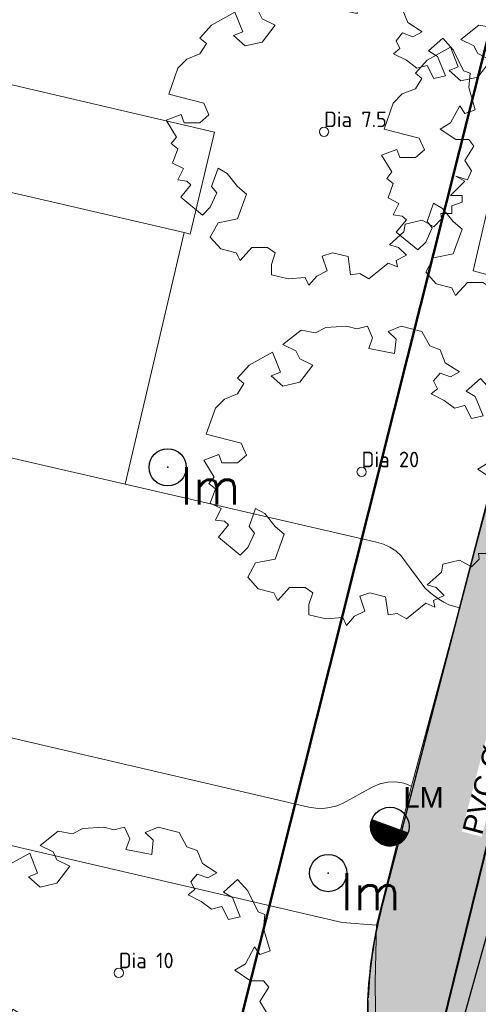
# Model space of a CAD drawing. Header units: metres. Extents: x 252743 to 254903, y 592696 to 593766.
# Tile 17 of 256: x 253651 to 253660, y 592969 to 592988. Entities that reach past the tile are written whole.
import ezdxf
from ezdxf.enums import TextEntityAlignment as Align

# ---------------------------------------------------------------- set-up
doc = ezdxf.new("R2010")
doc.units = ezdxf.units.M
doc.linetypes.add('ACAD_ISO11W100', pattern=[33, 12, -3, 12, -3, 0, -3])
for name, color, linetype, lineweight in [('132034000_dwg', 8, 'Continuous', 5), ('ALGEMEEN WERKGRENS', 10, 'FENCELINE1', 50), ('B-BH-GR-BEPLANTING_CULTUUR_HEESTERS-G', 250, 'Continuous', 18), ('B-BH-VH-OPENVERHARDING-G', 250, 'Continuous', 18), ('B-WE-GR-BOOM-S2', 8, 'Continuous', 9), ('B-WE-GR-BOOM_STAMDIAMETER-T', 7, 'Continuous', 25), ('N-RI-HWA-PVC', 150, 'ACAD_ISO11W100', 40)]:
    doc.layers.add(name, color=color, linetype=linetype, lineweight=lineweight)
for name, color, linetype in [('B-IN-LICHTMAST', 7, 'Continuous'), ('B-RI-HWA-PVC', 8, 'Continuous'), ('N-IN-TEKST 200', 7, 'Continuous'), ('N-RI-TEKST 200', 7, 'Continuous'), ('N-WB-ARC-ASFALT', 8, 'Continuous'), ('N-WB-KANTVERHARDING', 2, 'Continuous')]:
    doc.layers.add(name, color=color, linetype=linetype)
doc.layers.add('N-WB-ARC-ASFALT ROOD', color=7, linetype='Continuous', true_color=0xff6666)
doc.layers.get('0').freeze()
doc.styles.add('N_STANDARD 200', font='arial.ttf', dxfattribs={"height": 0.4})
doc.styles.add('NLCS-ISO', font='txt')
doc.styles.get("Standard").update_dxf_attribs({"font": 'simplex.shx'})
doc.linetypes.add('FENCELINE1', pattern='A,6.35,-2.54,[133,ltypeshp.shx,S=2.54,R=0,X=-2.54,Y=0],-2.54,25.4', length=36.83)

# ---------------------------------------------------------------- blocks, each defined once
blk = doc.blocks.new('SGR-BOOM_06_ST')
at = {"linetype": 'Continuous', "flags": 128}
blk.add_lwpolyline([(2.697926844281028, 3.519936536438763), (2.530031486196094, 3.938911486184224), (2.197017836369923, 4.064448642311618), (1.94450365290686, 4.524361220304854), (1.273022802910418, 4.692183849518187), (0.8554126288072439, 4.524288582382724), (1.107912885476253, 4.273186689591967), (1.064270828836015, 3.811889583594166), (0.2276521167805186, 3.979701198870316), (0.3518243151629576, 4.315444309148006), (0.1839317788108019, 4.692111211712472), (-0.1504327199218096, 4.608837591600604), (-0.4861730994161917, 4.692066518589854), (-1.154910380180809, 4.649713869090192), (-1.490634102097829, 4.483188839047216), (-1.95193375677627, 4.56504461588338), (-2.538756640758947, 4.105076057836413), (-2.119756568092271, 3.896293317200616), (-1.994180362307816, 3.643818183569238), (-1.575180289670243, 3.435035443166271), (-1.994130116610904, 2.890461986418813), (-2.538667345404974, 2.766231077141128), (-2.915367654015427, 3.099211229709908), (-2.619546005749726, 3.216664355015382), (-2.873110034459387, 3.855299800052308), (-3.627802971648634, 3.434898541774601), (-4.004453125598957, 3.015887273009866), (-3.794266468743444, 2.84803387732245), (-4.004419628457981, 2.513649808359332), (-4.424759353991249, 2.345754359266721), (-4.716801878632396, 2.05367287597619), (-5.01017267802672, 1.214316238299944), (-3.88011881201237, 0.9209648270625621), (-3.712226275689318, 0.5442979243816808), (-4.004271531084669, 0.2931597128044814), (-4.506508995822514, 0.2931262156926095), (-4.602327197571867, 0.5555981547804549), (-5.093368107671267, 0.3763383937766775), (-4.757596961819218, -0.1681847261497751), (-4.925450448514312, -0.3770066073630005), (-4.716628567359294, -0.544860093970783), (-4.88446521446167, -1.006165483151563), (-4.532341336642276, -1.182198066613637), (-4.716561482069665, -1.550699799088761), (-4.424496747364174, -1.591623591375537), (-4.292786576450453, -1.70719043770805), (-4.61907625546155, -2.106831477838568), (-3.920821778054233, -2.682045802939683), (-3.668355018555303, -2.430910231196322), (-3.459575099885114, -1.969602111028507), (-3.627456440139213, -1.760802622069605), (-3.418684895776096, -1.173935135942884), (-3.123882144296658, -1.341782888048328), (-2.788119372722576, -1.760746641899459), (-2.496040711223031, -2.010481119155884), (-2.788049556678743, -2.807529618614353), (-3.418567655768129, -2.931766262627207), (-3.668290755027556, -3.394441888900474), (-3.332530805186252, -3.771097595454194), (-2.831649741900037, -3.896623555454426), (-2.768861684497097, -4.022178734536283), (-2.70607362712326, -4.147733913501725), (-2.328058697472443, -3.728722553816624), (-1.825821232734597, -3.728689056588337), (-1.574691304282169, -3.89653972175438), (-1.698860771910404, -4.27322610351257), (-1.6988383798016, -4.608960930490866), (-1.154284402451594, -4.735848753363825), (-0.6097418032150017, -4.692139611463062), (-0.4855303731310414, -4.944614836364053), (-0.2330665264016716, -4.64980644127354), (0.1012924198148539, -4.483281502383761), (-0.05880460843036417, -4.006538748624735), (0.2691206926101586, -3.89641674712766), (0.7727313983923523, -4.023307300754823), (0.8560217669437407, -4.608790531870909), (1.149445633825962, -4.565098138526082), (1.441519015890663, -4.735675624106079), (2.070647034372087, -4.232031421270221), (2.365446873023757, -4.356206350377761), (2.321760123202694, -4.14739857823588), (2.657483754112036, -3.979508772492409), (2.406348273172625, -3.728406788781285), (2.112915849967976, -3.643810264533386), (2.574182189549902, -3.226158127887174), (2.615108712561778, -2.975036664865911), (3.159645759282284, -2.848076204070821), (3.537702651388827, -3.058226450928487), (3.787439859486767, -2.807091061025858), (3.770391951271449, -2.632754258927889), (4.123163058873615, -2.632730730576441), (4.123146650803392, -2.386717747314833), (4.458873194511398, -2.262500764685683), (4.458859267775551, -2.05369007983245), (4.082181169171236, -2.05371520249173), (4.543444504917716, -1.591025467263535), (4.250006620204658, -1.424542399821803), (4.626693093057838, -1.550076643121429), (4.752232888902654, -1.256641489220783), (4.54339981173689, -0.9209205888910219), (4.835431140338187, -0.4609716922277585), (4.667549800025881, -0.2521722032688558), (4.249928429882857, -0.2522000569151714), (3.746303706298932, 0.08486595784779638), (4.082024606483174, 0.2936990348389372), (4.375415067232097, 0.8382641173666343), (4.543299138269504, 0.5885213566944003), (4.876296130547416, 0.7127381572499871), (4.667437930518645, 1.425137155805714), (4.711079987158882, 1.886434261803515), (4.499534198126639, 1.969671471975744), (4.163754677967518, 2.639753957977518), (3.828442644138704, 3.012677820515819), (3.373874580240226, 2.603955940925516), (3.662895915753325, 2.430909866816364), (3.914056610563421, 1.801765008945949), (3.537384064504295, 1.718488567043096), (3.327180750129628, 2.136095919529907), (2.991451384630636, 2.054186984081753), (2.657064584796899, 2.305283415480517), (2.238064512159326, 2.514066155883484), (2.446864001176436, 2.681947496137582), (2.321287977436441, 2.931693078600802), (2.530081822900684, 3.184190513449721), (2.865825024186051, 3.05865353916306), (3.159240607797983, 3.226540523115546)], close=True, dxfattribs=at)
blk.add_circle((0, 0), 0.15)
at = {"layer": 'B-WE-GR-BOOM_STAMDIAMETER-T', "style": 'NLCS-ISO'}
blk.add_attdef('STAMDIAMETER', text='', height=0.3, dxfattribs=at).set_placement((0, 0), align=Align.BOTTOM_LEFT)
blk = doc.blocks.new('B_LICHTMAST')
blk.add_circle((0, 0), 0.9000000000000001)
blk.add_point((0, 0))
blk.add_text('lm', height=1.8).set_placement((0.6, 0), align=Align.TOP_LEFT)
blk = doc.blocks.new('132034000_dwg_GWW-CAD Bgt tekening 12A-1381416-Plot dakaanzicht')
at = {"layer": 'B-BH-GR-BEPLANTING_CULTUUR_HEESTERS-G', "color": 253, "lineweight": 9, "flags": 128}
blk.add_lwpolyline([(253665530, 593000000), (253660849, 592982546), (253659464, 592982916), (253662147, 592994476), (253663429, 593000000), (253663843, 593001782), (253664070, 593002761), (253666110, 593002166)], close=True, dxfattribs=at)
at = {"layer": 'B-BH-VH-OPENVERHARDING-G', "color": 253, "lineweight": 9, "flags": 128}
for points in [[(253639573, 592981825), (253652732, 592978794), (253657596, 592977670), (253657729, 592977635), (253657855, 592977578), (253657970, 592977502), (253658071, 592977407), (253658159, 592977291), (253658253, 592977164), (253658532, 592976789), (253658616, 592976711), (253658705, 592976639), (253658799, 592976572), (253658896, 592976513), (253658998, 592976460), (253659202, 592976405), (253658271, 592972956), (253658124, 592973012), (253657969, 592973038), (253657812, 592973034), (253657658, 592972998), (253657515, 592972933), (253656951, 592972628), (253656825, 592972576), (253656693, 592972541), (253656558, 592972525), (253656421, 592972528), (253656286, 592972550), (253635128, 592977471)], [(253661744.4875223, 592955675.2889874), (253661720, 592955740), (253661300, 592956971), (253660670, 592958554.0000001), (253660144, 592959710.0000001), (253659589, 592960768), (253658944, 592962021.0000001), (253658523, 592962914.0000001), (253658133, 592964085.0000001), (253657946, 592965000.0000001), (253657796, 592965968.0000001), (253657668, 592966929.0000001), (253657584.9999999, 592968077.0000001), (253657570, 592969172.0000001), (253657593, 592970268.0000001), (253658271, 592972956.0000001), (253659202, 592976405.0000001), (253660849, 592982546.0000001), (253665530, 593000000.0000001), (253666110, 593002166.0000001), (253666687, 593004322.0000001), (253668532, 593011215.0000001), (253670047, 593016811.0000001)], [(253635128, 592977471.0000001), (253656286, 592972550.0000001), (253656421, 592972528.0000001), (253656558, 592972525), (253656693, 592972541), (253656825, 592972576.0000001), (253656951, 592972628.0000001), (253657515, 592972933.0000001), (253657658, 592972998), (253657812, 592973034.0000001), (253657969, 592973038), (253658124, 592973012), (253658271, 592972956.0000001), (253657593, 592970268.0000001), (253656930, 592970317), (253637338, 592974866), (253636236, 592975122.0000001)], [(253625191, 593016159), (253651684, 593009929), (253646481, 592987460), (253654462, 592985599), (253653993, 592983630), (253653875, 592983657), (253640690, 592986708), (253639573, 592981825), (253637528, 592982323), (253638646, 592987192), (253625645, 592990235)]]:
    blk.add_lwpolyline(points, dxfattribs=at)
blk.add_lwpolyline([(253653875, 592983657), (253652732, 592978794), (253639573, 592981825), (253640690, 592986708)], close=True, dxfattribs=at)
blk = doc.blocks.new('132034000_dwg-1357416-Plot dakaanzicht')
blk.add_blockref('132034000_dwg_GWW-CAD Bgt tekening 12A-1381416-Plot dakaanzicht', (0, 0))
blk = doc.blocks.new('LICHTMAST-BLOCK')
h = blk.add_hatch()
h.set_pattern_fill('ANSI31', color=256, scale=0.005000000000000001)
h.set_pattern_definition([(45, (1.86005877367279e-10, -2.955857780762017e-12), (-0.01122532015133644, 0.01122532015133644), [])])
edge = h.paths.add_edge_path()
edge.add_line((0.3510195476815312, -0.1268117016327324), (-0.3510195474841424, 0.126811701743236))
edge.add_arc((-5.240252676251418e-15, -2.635669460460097e-14), 0.3732237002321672, 160.1368957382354, 245.7021214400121)
edge.add_arc((1.011077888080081e-10, 1.989453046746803e-11), 0.3732237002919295, 245.702121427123, 340.136895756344)
blk.add_lwpolyline([(0.3510195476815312, -0.1268117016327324), (-0.3510195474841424, 0.126811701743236, 0.3917206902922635), (-0.1535743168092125, -0.3401629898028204, 0.4370699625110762)], format="xyb", close=True)
blk.add_circle((1.86005877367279e-10, -2.955857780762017e-12), 0.3732237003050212)
at = {"layer": 'N-IN-TEKST 200', "style": 'N_STANDARD 200'}
blk.add_attdef('LICHTMAST', (0.2621579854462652, 0.3640731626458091), '', height=0.4, dxfattribs=at)

msp = doc.modelspace()

# ---------------------------------------------------------------- hatches: boundary and pattern name
at = {"layer": 'N-WB-ARC-ASFALT ROOD'}
h = msp.add_hatch(color=256, dxfattribs=at)
h.dxf.hatch_style = 1
edge = h.paths.add_edge_path()
edge.add_line((253681.795198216, 593060.7059606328), (253684.1282167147, 593060.142150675))
edge.add_line((253684.1282167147, 593060.142150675), (253682.5989554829, 593054.1359466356))
edge.add_line((253682.5989554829, 593054.1359466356), (253682.1889293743, 593052.5565142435))
edge.add_line((253682.1889293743, 593052.5565142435), (253680.6620729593, 593047.0858704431))
edge.add_line((253680.6620729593, 593047.0858704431), (253679.1054187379, 593041.5084627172))
edge.add_line((253679.1054187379, 593041.5084627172), (253678.549143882, 593039.5153600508))
edge.add_line((253678.549143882, 593039.5153600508), (253677.9928690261, 593037.5222573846))
edge.add_line((253677.9928690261, 593037.5222573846), (253676.8855549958, 593033.5548112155))
edge.add_line((253676.8855549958, 593033.5548112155), (253674.8652522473, 593026.2635190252))
edge.add_line((253674.8652522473, 593026.2635190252), (253672.5949240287, 593018.0106704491))
edge.add_line((253672.5949240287, 593018.0106704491), (253669.1808892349, 593004.990021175))
edge.add_line((253669.1808892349, 593004.990021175), (253667.7481913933, 592999.5260569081))
edge.add_line((253667.7481913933, 592999.5260569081), (253666.2847002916, 592994.0059281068))
edge.add_line((253666.2847002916, 592994.0059281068), (253664.0826329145, 592985.5608251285))
edge.add_line((253664.0826329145, 592985.5608251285), (253663.1593980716, 592982.0452766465))
edge.add_line((253663.1593980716, 592982.0452766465), (253662.2369665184, 592978.516837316))
edge.add_line((253662.2369665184, 592978.516837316), (253660.006828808, 592969.9547469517))
edge.add_arc((253666.0676338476, 592968.4498053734), 6.244854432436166, 166.0550773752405, 177.3909185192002)
edge.add_arc((253671.3733736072, 592968.3499073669), 11.5505111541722, 178.0939806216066, 204.17029611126)
edge.add_line((253660.8354667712, 592963.6205493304), (253661.3879641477, 592962.4570251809))
edge.add_line((253661.3879641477, 592962.4570251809), (253661.9203218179, 592961.4069519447))
edge.add_line((253661.9203218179, 592961.4069519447), (253662.3882558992, 592960.3836082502))
edge.add_line((253662.3882558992, 592960.3836082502), (253663.0665735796, 592958.6907580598))
edge.add_line((253663.0665735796, 592958.6907580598), (253663.7417722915, 592956.9366841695))
edge.add_line((253663.7417722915, 592956.9366841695), (253664.4567925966, 592954.6718779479))
edge.add_line((253664.4567925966, 592954.6718779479), (253665.1018604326, 592952.5979883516))
edge.add_arc((253657.4625816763, 592950.2228209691), 8.000000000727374, -15.185234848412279, 17.271260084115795, ccw=False)
edge.add_line((253665.1832539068, 592948.1272970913), (253663.8743140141, 592943.3046863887))
edge.add_line((253663.8743140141, 592943.3046863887), (253662.2023406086, 592937.1479015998))
edge.add_line((253662.2023406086, 592937.1479015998), (253660.5501915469, 592931.0761358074))
edge.add_line((253660.5501915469, 592931.0761358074), (253657.2588915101, 592918.9803731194))
edge.add_line((253657.2588915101, 592918.9803731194), (253654.956477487, 592910.5188371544))
edge.add_line((253654.956477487, 592910.5188371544), (253653.3995344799, 592904.7976819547))
edge.add_arc((253645.1249373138, 592907.1613335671), 8.605568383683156, 290.78435530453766, 344.05792668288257, ccw=False)
edge.add_line((253648.1786378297, 592899.1157931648), (253644.0813659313, 592897.5188260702))
edge.add_arc((253645.8607225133, 592892.9533151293), 4.89999999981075, 111.2927906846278, 175.0684615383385)
edge.add_line((253640.9788616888, 592893.3745453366), (253640.167268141, 592883.9685562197))
edge.add_line((253640.167268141, 592883.9685562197), (253637.7819840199, 592884.2424560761))
edge.add_line((253637.7819840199, 592884.2424560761), (253638.1915143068, 592888.9887203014))
edge.add_line((253638.1915143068, 592888.9887203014), (253638.4442218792, 592891.9174827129))
edge.add_line((253638.4442218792, 592891.9174827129), (253638.5877461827, 592893.5808621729))
edge.add_arc((253645.8607225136, 592892.9533151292), 7.300000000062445, 111.2927906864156, 175.0684615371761, ccw=False)
edge.add_line((253643.20984434, 592899.7549946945), (253647.4177918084, 592901.3949949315))
edge.add_arc((253645.1253727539, 592907.1610918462), 6.205083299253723, 291.6812147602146, 344.0589684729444)
edge.add_line((253651.0918387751, 592905.4568788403), (253652.6889135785, 592911.326242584))
edge.add_line((253652.6889135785, 592911.326242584), (253654.5364483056, 592918.1160644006))
edge.add_line((253654.5364483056, 592918.1160644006), (253656.4453742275, 592925.1315032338))
edge.add_line((253656.4453742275, 592925.1315032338), (253659.3110641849, 592935.6631180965))
edge.add_line((253659.3110641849, 592935.6631180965), (253661.5581123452, 592943.933343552))
edge.add_line((253661.5581123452, 592943.933343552), (253662.8670522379, 592948.7559542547))
edge.add_arc((253657.4582230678, 592950.2233490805), 5.604344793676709, 344.8212266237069, 377.9019312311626)
edge.add_line((253662.7912281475, 592951.9460612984), (253661.8304349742, 592955.0193743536))
edge.add_arc((253611.1297324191, 592938.4890565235), 53.32740990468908, 18.05789785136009, 23.07416480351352)
edge.add_line((253660.1908595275, 592959.3892587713), (253659.9351419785, 592959.9796275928))
edge.add_arc((253868.7138842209, 593063.3533541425), 232.9692910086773, 205.8811838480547, 206.3416364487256, ccw=False)
edge.add_arc((253671.5954013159, 592968.3678242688), 14.1718472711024, 178.2170799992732, 208.2464669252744, ccw=False)
edge.add_arc((253666.0513985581, 592968.4530680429), 8.628317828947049, 166.063415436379, 177.6374467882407, ccw=False)
edge.add_line((253657.677073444, 592970.5311795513), (253658.7306129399, 592974.5766835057))
edge.add_line((253658.7306129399, 592974.5766835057), (253659.6422416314, 592978.076667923))
edge.add_line((253659.6422416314, 592978.076667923), (253660.8501072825, 592982.7005672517))
edge.add_line((253660.8501072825, 592982.7005672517), (253663.3876386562, 592992.4074131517))
edge.add_line((253663.3876386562, 592992.4074131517), (253664.8461752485, 592997.9454542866))
edge.add_line((253664.8461752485, 592997.9454542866), (253665.6668127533, 593001.0448688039))
edge.add_line((253665.6668127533, 593001.0448688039), (253666.7235345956, 593005.0800491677))
edge.add_line((253666.7235345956, 593005.0800491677), (253668.8186469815, 593013.0706142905))
edge.add_line((253668.8186469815, 593013.0706142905), (253670.2820787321, 593018.6524817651))
edge.add_line((253670.2820787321, 593018.6524817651), (253671.9966548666, 593024.896403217))
edge.add_line((253671.9966548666, 593024.896403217), (253674.297867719, 593033.2109778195))
edge.add_line((253674.297867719, 593033.2109778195), (253678.7619207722, 593049.2054380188))
edge.add_line((253678.7619207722, 593049.2054380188), (253680.3137236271, 593054.8874395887))
edge.add_line((253680.3137236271, 593054.8874395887), (253681.795198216, 593060.7059606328))

# ---------------------------------------------------------------- linework, layer by layer
at = {"layer": 'ALGEMEEN WERKGRENS', "ltscale": 0.3}
msp.add_lwpolyline([(253983.948, 592985.9839999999), (253988.3556754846, 592968.3210774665, 0.1289465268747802), (253974.2677038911, 592955.2513071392), (253970.4203707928, 592946.8602480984, -0.0837852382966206), (253948.4487089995, 592913.7152736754, -0.09025934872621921), (253907.2532639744, 592881.5882848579, -0.1560295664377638), (253824.2295635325, 592866.9065797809), (253796.7617162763, 592870.0570945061), (253704.005946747, 592881.265993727), (253656.434998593, 592886.7029763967), (253655.9515545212, 592882.1394631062), (253632.2405569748, 592884.7764323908), (253632.8421086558, 592889.3994335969), (253559.1310829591, 592897.4088580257), (253563.3458551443, 592914.7948538), (253595.547573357, 592909.7371527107), (253609.7425976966, 592910.3525542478), (253615.993630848, 592914.9373029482), (253624.6652026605, 592952.4976242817), (253653.9359214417, 592964.3409799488), (253680.3966956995, 593069.4514968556), (253685.7321312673, 593068.0886558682)], format="xyb", dxfattribs=at)
at = {"layer": 'B-RI-HWA-PVC'}
msp.add_line((253671.8150421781, 593013.599748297), (253655.648, 592955.392), dxfattribs=at)
at = {"layer": 'N-RI-HWA-PVC'}
msp.add_line((253660.5693036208, 592975.2154813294), (253655.6652842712, 592955.3367157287), dxfattribs=at)
at = {"layer": 'N-WB-ARC-ASFALT'}
msp.add_lwpolyline([(253651.0918387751, 592905.4568788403), (253652.6889135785, 592911.326242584), (253654.5364483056, 592918.1160644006), (253656.4453742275, 592925.1315032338), (253659.3110641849, 592935.6631180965), (253661.5581123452, 592943.933343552), (253662.8670522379, 592948.7559542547, 0.1453526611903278), (253662.7912281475, 592951.9460612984), (253661.8304349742, 592955.0193743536, 0.02189108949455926), (253660.1908595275, 592959.3892587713), (253659.9351419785, 592959.9796275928, -0.002009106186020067), (253659.1111387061, 592961.6607800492, -0.1317829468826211), (253657.4304149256, 592968.8087501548, -0.05054421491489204), (253657.677073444, 592970.5311795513), (253658.7306129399, 592974.5766835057), (253659.6422416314, 592978.076667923), (253660.8501072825, 592982.7005672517), (253663.3876386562, 592992.4074131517), (253664.8461752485, 592997.9454542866), (253665.6668127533, 593001.0448688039), (253666.7235345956, 593005.0800491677), (253668.8186469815, 593013.0706142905), (253670.2820787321, 593018.6524817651)], format="xyb", dxfattribs=at)
at = {"layer": 'N-WB-KANTVERHARDING'}
msp.add_lwpolyline([(253657.6843188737, 592970.5596829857), (253660.4242110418, 592981.0788559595), (253661.7583934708, 592986.1591043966)], dxfattribs=at)
msp.add_lwpolyline([(253657.677073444, 592970.5311795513, 0.04884803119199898), (253657.4323600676, 592968.8602831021, 0.04884803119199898)], format="xyb", dxfattribs=at)
msp.add_arc((253671.595401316, 592968.3678242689), 14.17184727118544, 178.2170799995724, 208.2464669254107, dxfattribs=at)

# ---------------------------------------------------------------- block references
at = {"layer": '132034000_dwg', "color": 253, "lineweight": 9, "xscale": 0.001, "yscale": 0.001, "zscale": 0.001}
msp.add_blockref('132034000_dwg-1357416-Plot dakaanzicht', (0, 0), dxfattribs=at)
at = {"layer": 'B-IN-LICHTMAST', "xscale": 0.4, "yscale": 0.4, "zscale": 0.4}
for p in [(253653.5560152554, 592979.1200948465, -0.27216), (253656.6608681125, 592971.2747840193, -0.29246)]:
    msp.add_blockref('B_LICHTMAST', p, dxfattribs=at)
at = {"layer": 'B-WE-GR-BOOM-S2'}
ref = msp.add_blockref('SGR-BOOM_06_ST', (253656.5806107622, 592985.6067091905, -0.254), dxfattribs=dict(at, xscale=0.6, yscale=0.6, zscale=0.6))
ref.add_attrib('STAMDIAMETER', 'Dia 7.5', dxfattribs={"layer": 'B-WE-GR-BOOM_STAMDIAMETER-T', "height": 0.3, "style": 'NLCS-ISO'}).set_placement((253656.5806107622, 592985.6067091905, -0.254), align=Align.BOTTOM_LEFT)
ref = msp.add_blockref('SGR-BOOM_06_ST', (253660.7501207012, 592984.9310594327, -0.302), dxfattribs=dict(at, xscale=0.6, yscale=0.6, zscale=0.6))
ref.add_attrib('STAMDIAMETER', 'Dia 20', dxfattribs={"layer": 'B-WE-GR-BOOM_STAMDIAMETER-T', "height": 0.3, "style": 'NLCS-ISO'}).set_placement((253660.7501207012, 592984.9310594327, -0.302), align=Align.BOTTOM_LEFT)
ref = msp.add_blockref('SGR-BOOM_06_ST', (253657.3082998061, 592979.0309563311, -0.294), dxfattribs=dict(at, xscale=0.6, yscale=0.6, zscale=0.6))
ref.add_attrib('STAMDIAMETER', 'Dia 20', dxfattribs={"layer": 'B-WE-GR-BOOM_STAMDIAMETER-T', "height": 0.3, "style": 'NLCS-ISO'}).set_placement((253657.3082998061, 592979.0309563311, -0.294), align=Align.BOTTOM_LEFT)
ref = msp.add_blockref('SGR-BOOM_06_ST', (253652.6094762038, 592969.3449244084, -0.27671), dxfattribs=dict(at, xscale=0.6, yscale=0.6, zscale=0.6))
ref.add_attrib('STAMDIAMETER', 'Dia 10', dxfattribs={"layer": 'B-WE-GR-BOOM_STAMDIAMETER-T', "height": 0.3, "style": 'NLCS-ISO'}).set_placement((253652.6094762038, 592969.3449244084, -0.27671), align=Align.BOTTOM_LEFT)
at = {"layer": 'N-IN-TEKST 200'}
msp.add_blockref('LICHTMAST-BLOCK', (253657.8548337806, 592972.175314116), dxfattribs=at).add_auto_attribs({'LICHTMAST': 'LM'})

# ---------------------------------------------------------------- next in the draw order: texts
at = {"layer": 'N-RI-TEKST 200', "insert": (253659.9899551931, 592973.2785496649), "char_height": 0.4000000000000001, "width": 2.7, "attachment_point": 8, "rotation": 75.23947790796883, "style": 'N_STANDARD 200', "bg_fill": 3, "box_fill_scale": 1, "bg_fill_color": 256, "bg_fill_transparency": 0}
msp.add_mtext('PVC Ø315', dxfattribs=at)

doc.saveas('drawing.dxf')
